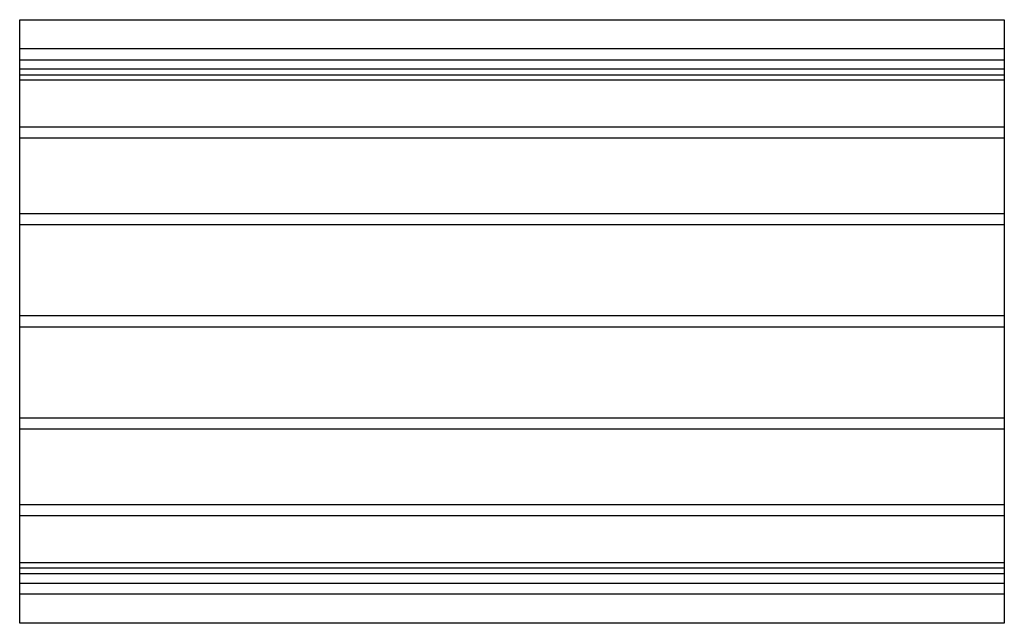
# Model space of a CAD drawing. Header units: millimetres. Extents: x -710 to 710, y -435 to 435.
import ezdxf

# ---------------------------------------------------------------- set-up
doc = ezdxf.new("R2010")
doc.units = ezdxf.units.MM
doc.layers.add('HIDDEN', color=7, linetype='Continuous')
doc.layers.add('THICK', color=7, linetype='Continuous')

msp = doc.modelspace()

# ---------------------------------------------------------------- linework, layer by layer
at = {"layer": 'HIDDEN'}
for p, q in [((710, 393), (-710, 393)), ((-710, 377), (710, 377)), ((710, 363.7), (-710, 363.7)), ((710, 363.7), (-710, 363.7)), ((710, 355), (-710, 355)), ((710, 347.7), (-710, 347.7)), ((710, 347.7), (-710, 347.7)), ((710, 280.2), (-710, 280.2)), ((710, 280.2), (-710, 280.2)), ((710, 264.2), (-710, 264.2)), ((710, 264.2), (-710, 264.2)), ((710, 155.3), (-710, 155.3)), ((710, 155.3), (-710, 155.3)), ((710, 139.3), (-710, 139.3)), ((710, 139.3), (-710, 139.3)), ((710, 8), (-710, 8)), ((710, 8), (-710, 8)), ((710, -8), (-710, -8)), ((710, -8), (-710, -8)), ((710, -139.3), (-710, -139.3)), ((710, -139.3), (-710, -139.3)), ((710, -155.3), (-710, -155.3)), ((710, -155.3), (-710, -155.3)), ((710, -264.2), (-710, -264.2)), ((710, -264.2), (-710, -264.2)), ((710, -280.2), (-710, -280.2)), ((710, -280.2), (-710, -280.2)), ((710, -347.7), (-710, -347.7)), ((710, -347.7), (-710, -347.7)), ((-710, -355), (710, -355)), ((710, -363.7), (-710, -363.7)), ((710, -363.7), (-710, -363.7)), ((-710, -377), (710, -377)), ((710, -393), (-710, -393))]:
    msp.add_line(p, q, dxfattribs=at)
at = {"layer": 'THICK'}
for p, q in [((-710, -435), (-710, 435)), ((-710, 435), (710, 435)), ((710, 435), (710, -435)), ((710, -435), (-710, -435))]:
    msp.add_line(p, q, dxfattribs=at)

doc.saveas('drawing.dxf')
